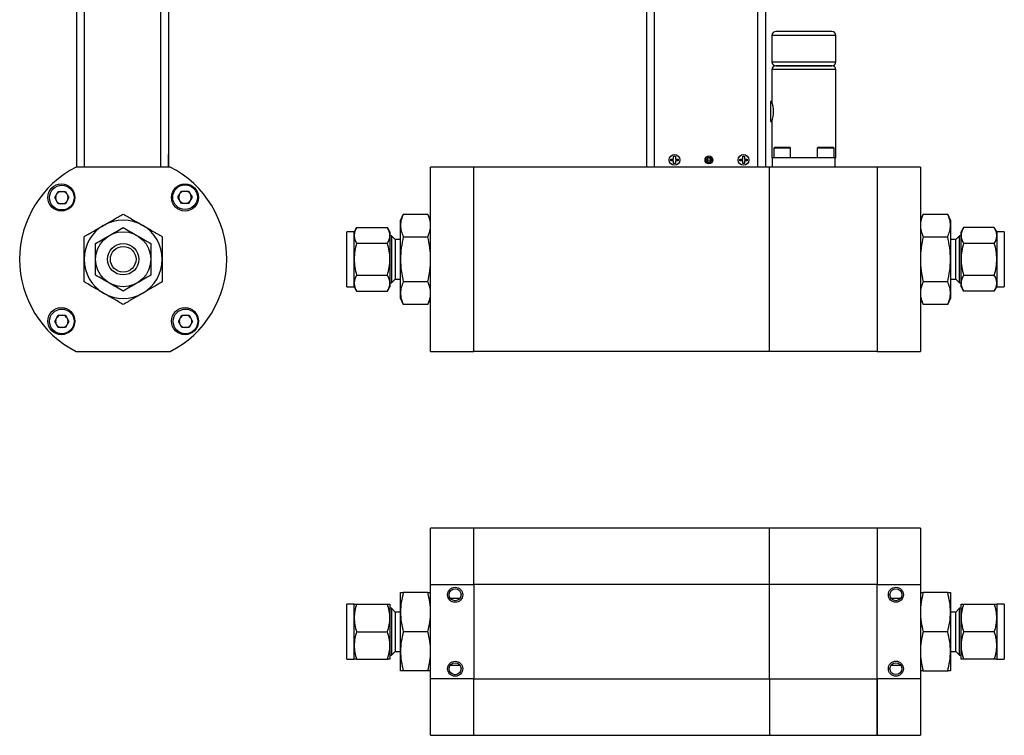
# Model space of a CAD drawing. Header units: inches. Extents: x 2.2 to 32.5, y 1.8 to 20.5.
# Tile 1 of 9: x 2.2 to 18, y 1.8 to 13.2. Entities that reach past the tile are written whole.
import ezdxf

# ---------------------------------------------------------------- set-up
doc = ezdxf.new("R2010")
doc.units = ezdxf.units.IN
doc.header["$LTSCALE"] = 2
doc.header["$MEASUREMENT"] = 0

msp = doc.modelspace()

# ---------------------------------------------------------------- linework, layer by layer
at = {"color": 7, "linetype": 'Continuous', "lineweight": 25}
for p, q in [((3.128, 14.554), (3.128, 10.844)), ((4.597, 14.554), (4.597, 10.844)), ((12.233, 14.554), (12.233, 10.84)), ((12.358, 14.554), (12.358, 10.84)), ((14.014, 10.84), (14.014, 14.554)), ((14.139, 10.84), (14.139, 14.554)), ((14.239, 12.947), (14.239, 12.522)), ((15.197, 13.01), (14.302, 13.01)), ((15.259, 12.522), (15.259, 12.947)), ((15.199, 12.46), (14.299, 12.46)), ((14.302, 12.46), (15.197, 12.46)), ((14.239, 12.4), (14.239, 11.887)), ((15.259, 10.99), (15.259, 12.4)), ((14.24, 11.89), (14.214, 11.89)), ((14.214, 11.89), (14.214, 11.57)), ((14.214, 11.57), (14.239, 11.57)), ((14.239, 11.57), (14.239, 10.99)), ((4.599, 11.044), (4.597, 11.042)), ((4.599, 10.872), (4.599, 11.044)), ((12.669, 11.018), (12.696, 11.018)), ((12.669, 10.971), (12.669, 11.018)), ((12.696, 11.018), (12.696, 10.971)), ((13.772, 11.018), (13.799, 11.018)), ((13.772, 10.971), (13.772, 11.018)), ((13.799, 11.018), (13.799, 10.971)), ((14.278, 11.154), (14.268, 11.144)), ((14.268, 11.144), (14.268, 10.99)), ((14.538, 11.144), (14.268, 11.144)), ((14.451, 11.154), (14.278, 11.154)), ((14.528, 11.154), (14.451, 11.154)), ((14.538, 11.144), (14.528, 11.154)), ((14.538, 10.99), (14.538, 11.144)), ((14.971, 11.154), (14.961, 11.144)), ((14.961, 11.144), (14.961, 10.99)), ((15.148, 11.144), (14.961, 11.144)), ((15.221, 11.154), (14.971, 11.154)), ((15.231, 11.144), (15.148, 11.144)), ((15.231, 11.144), (15.221, 11.154)), ((15.231, 10.99), (15.231, 11.144)), ((4.597, 10.873), (4.599, 10.872)), ((4.599, 10.844), (4.599, 10.872)), ((12.622, 10.971), (12.669, 10.971)), ((12.622, 10.944), (12.622, 10.971)), ((12.669, 10.944), (12.622, 10.944)), ((12.669, 10.898), (12.669, 10.944)), ((12.696, 10.898), (12.669, 10.898)), ((12.696, 10.971), (12.742, 10.971)), ((12.696, 10.944), (12.696, 10.898)), ((12.742, 10.944), (12.696, 10.944)), ((12.742, 10.971), (12.742, 10.944)), ((13.725, 10.971), (13.772, 10.971)), ((13.725, 10.944), (13.725, 10.971)), ((13.772, 10.944), (13.725, 10.944)), ((13.772, 10.898), (13.772, 10.944)), ((13.799, 10.898), (13.772, 10.898)), ((13.799, 10.971), (13.845, 10.971)), ((13.845, 10.944), (13.799, 10.944)), ((13.799, 10.944), (13.799, 10.898)), ((13.845, 10.971), (13.845, 10.944)), ((14.239, 10.99), (14.249, 10.99)), ((15.249, 10.99), (14.249, 10.99)), ((14.249, 10.84), (14.249, 10.99)), ((15.249, 10.84), (15.249, 10.99)), ((15.249, 10.99), (15.259, 10.99)), ((4.627, 10.844), (3.122, 10.844)), ((9.474, 10.844), (8.785, 10.844)), ((8.785, 7.899), (8.785, 10.844)), ((9.474, 7.899), (9.474, 10.844)), ((9.474, 7.903), (9.474, 10.84)), ((14.198, 10.84), (9.474, 10.84)), ((14.198, 7.903), (14.198, 10.84)), ((15.923, 10.84), (14.198, 10.84)), ((15.923, 10.844), (15.923, 7.899)), ((16.612, 10.844), (15.923, 10.844)), ((15.923, 10.84), (15.923, 7.903)), ((16.612, 10.844), (16.612, 7.899)), ((2.78, 10.355), (2.837, 10.454)), ((2.837, 10.454), (2.951, 10.454)), ((2.951, 10.454), (3.008, 10.355)), ((4.749, 10.362), (4.806, 10.461)), ((4.806, 10.461), (4.919, 10.461)), ((4.919, 10.461), (4.976, 10.362)), ((2.837, 10.257), (2.78, 10.355)), ((2.951, 10.257), (2.837, 10.257)), ((3.008, 10.355), (2.951, 10.257)), ((4.806, 10.264), (4.749, 10.362)), ((4.919, 10.264), (4.806, 10.264)), ((4.976, 10.362), (4.919, 10.264)), ((8.35, 10.093), (8.305, 9.996)), ((8.35, 10.093), (8.74, 10.093)), ((8.785, 9.996), (8.74, 10.093)), ((16.657, 10.093), (16.612, 9.996)), ((16.657, 10.093), (17.047, 10.093)), ((17.092, 9.996), (17.047, 10.093)), ((8.305, 9.912), (8.305, 9.996)), ((8.305, 9.371), (8.305, 9.912)), ((17.092, 9.996), (17.092, 9.912)), ((17.092, 9.912), (17.092, 9.371)), ((7.565, 9.811), (7.445, 9.811)), ((7.445, 9.151), (7.445, 9.811)), ((7.604, 9.879), (7.565, 9.811)), ((7.565, 9.752), (7.565, 9.811)), ((7.604, 9.879), (8.096, 9.879)), ((8.135, 9.811), (8.096, 9.879)), ((8.135, 9.811), (8.135, 9.752)), ((17.301, 9.879), (17.262, 9.811)), ((17.262, 9.752), (17.262, 9.811)), ((17.792, 9.879), (17.301, 9.879)), ((17.832, 9.811), (17.792, 9.879)), ((17.952, 9.811), (17.832, 9.811)), ((17.832, 9.811), (17.832, 9.752)), ((17.952, 9.811), (17.952, 9.591)), ((7.565, 9.371), (7.565, 9.752)), ((8.096, 9.625), (7.604, 9.625)), ((8.135, 9.752), (8.135, 9.371)), ((8.16, 9.746), (8.135, 9.746)), ((8.22, 9.687), (8.16, 9.746)), ((8.16, 9.746), (8.16, 8.996)), ((8.305, 9.687), (8.22, 9.687)), ((8.22, 9.687), (8.22, 9.213)), ((8.35, 9.732), (8.74, 9.732)), ((16.657, 9.732), (17.047, 9.732)), ((17.177, 9.687), (17.092, 9.687)), ((17.236, 9.746), (17.177, 9.687)), ((17.177, 9.529), (17.177, 9.687)), ((17.262, 9.746), (17.236, 9.746)), ((17.236, 8.996), (17.236, 9.746)), ((17.262, 9.371), (17.262, 9.752)), ((17.792, 9.625), (17.301, 9.625)), ((17.832, 9.752), (17.832, 9.371)), ((17.177, 9.056), (17.177, 9.529)), ((17.952, 9.591), (17.952, 8.931)), ((7.565, 8.99), (7.565, 9.371)), ((8.135, 9.371), (8.135, 8.99)), ((8.305, 8.83), (8.305, 9.371)), ((17.092, 9.371), (17.092, 8.83)), ((17.262, 8.99), (17.262, 9.371)), ((17.832, 9.371), (17.832, 8.99)), ((7.445, 8.931), (7.445, 9.151)), ((8.22, 9.213), (8.22, 9.056)), ((7.565, 8.931), (7.565, 8.99)), ((7.604, 9.117), (8.096, 9.117)), ((8.135, 8.996), (8.16, 8.996)), ((8.135, 8.99), (8.135, 8.931)), ((8.16, 8.996), (8.22, 9.056)), ((8.22, 9.056), (8.305, 9.056)), ((8.74, 9.01), (8.35, 9.01)), ((17.047, 9.01), (16.657, 9.01)), ((17.092, 9.056), (17.177, 9.056)), ((17.177, 9.056), (17.236, 8.996)), ((17.236, 8.996), (17.262, 8.996)), ((17.262, 8.931), (17.262, 8.99)), ((17.301, 9.117), (17.792, 9.117)), ((17.832, 8.99), (17.832, 8.931)), ((7.445, 8.931), (7.565, 8.931)), ((7.565, 8.931), (7.604, 8.863)), ((7.604, 8.863), (8.096, 8.863)), ((8.096, 8.863), (8.135, 8.931)), ((8.305, 8.746), (8.305, 8.83)), ((17.092, 8.83), (17.092, 8.746)), ((17.262, 8.931), (17.301, 8.863)), ((17.792, 8.863), (17.301, 8.863)), ((17.792, 8.863), (17.832, 8.931)), ((17.832, 8.931), (17.952, 8.931)), ((8.305, 8.746), (8.35, 8.649)), ((8.74, 8.649), (8.785, 8.746)), ((16.612, 8.746), (16.657, 8.649)), ((17.047, 8.649), (17.092, 8.746)), ((8.74, 8.649), (8.35, 8.649)), ((17.047, 8.649), (16.657, 8.649)), ((2.78, 8.379), (2.837, 8.478)), ((2.837, 8.281), (2.78, 8.379)), ((2.837, 8.478), (2.951, 8.478)), ((2.951, 8.478), (3.008, 8.379)), ((3.008, 8.379), (2.951, 8.281)), ((4.756, 8.379), (4.813, 8.478)), ((4.813, 8.281), (4.756, 8.379)), ((4.813, 8.478), (4.927, 8.478)), ((4.927, 8.478), (4.984, 8.379)), ((4.984, 8.379), (4.927, 8.281)), ((2.951, 8.281), (2.837, 8.281)), ((4.927, 8.281), (4.813, 8.281)), ((3.122, 7.899), (4.627, 7.899)), ((8.785, 7.899), (9.474, 7.899)), ((9.474, 7.903), (14.198, 7.903)), ((14.198, 7.903), (15.923, 7.903)), ((15.923, 7.899), (16.612, 7.899)), ((9.474, 5.076), (8.785, 5.076)), ((8.785, 4.175), (8.785, 5.076)), ((14.198, 5.076), (9.474, 5.076)), ((9.474, 4.175), (9.474, 5.076)), ((9.474, 4.183), (9.474, 5.076)), ((15.923, 5.076), (14.198, 5.076)), ((14.198, 4.183), (14.198, 5.076)), ((16.612, 5.076), (15.923, 5.076)), ((15.923, 5.076), (15.923, 4.175)), ((15.923, 5.076), (15.923, 4.183)), ((16.612, 5.076), (16.612, 4.175)), ((8.785, 4.175), (9.474, 4.175)), ((8.785, 2.67), (8.785, 4.175)), ((9.474, 4.183), (14.198, 4.183)), ((9.474, 4.175), (9.474, 2.67)), ((14.198, 4.183), (15.923, 4.183)), ((14.198, 2.663), (14.198, 4.183)), ((15.923, 4.175), (16.612, 4.175)), ((15.923, 2.67), (15.923, 4.175)), ((16.612, 4.175), (16.612, 2.67)), ((8.305, 3.735), (8.305, 4.048)), ((8.74, 4.048), (8.35, 4.048)), ((9.253, 3.954), (9.103, 3.954)), ((16.293, 3.954), (16.144, 3.954)), ((17.047, 4.048), (16.657, 4.048)), ((17.092, 4.048), (17.092, 3.735)), ((7.565, 3.863), (7.445, 3.863)), ((7.445, 3.804), (7.445, 3.863)), ((7.445, 2.983), (7.445, 3.804)), ((7.565, 3.643), (7.565, 3.863)), ((7.604, 3.863), (8.096, 3.863)), ((8.135, 3.863), (8.135, 3.643)), ((8.16, 3.798), (8.135, 3.798)), ((8.22, 3.738), (8.16, 3.798)), ((8.16, 3.798), (8.16, 3.048)), ((17.236, 3.798), (17.177, 3.738)), ((17.262, 3.798), (17.236, 3.798)), ((17.236, 3.098), (17.236, 3.798)), ((17.262, 3.643), (17.262, 3.863)), ((17.301, 3.863), (17.792, 3.863)), ((17.952, 3.863), (17.832, 3.863)), ((17.832, 3.863), (17.832, 3.643)), ((17.952, 3.863), (17.952, 2.983)), ((7.565, 3.203), (7.565, 3.643)), ((8.135, 3.643), (8.135, 3.203)), ((8.305, 3.738), (8.22, 3.738)), ((8.22, 3.738), (8.22, 3.696)), ((8.22, 3.696), (8.22, 3.107)), ((8.305, 3.11), (8.305, 3.735)), ((17.177, 3.738), (17.092, 3.738)), ((17.092, 3.735), (17.092, 3.11)), ((17.177, 3.107), (17.177, 3.738)), ((17.262, 3.203), (17.262, 3.643)), ((17.832, 3.643), (17.832, 3.203)), ((7.604, 3.423), (8.096, 3.423)), ((8.74, 3.423), (8.35, 3.423)), ((17.047, 3.423), (16.657, 3.423)), ((17.792, 3.423), (17.301, 3.423)), ((7.565, 2.983), (7.565, 3.203)), ((8.135, 3.203), (8.135, 2.983)), ((17.262, 2.983), (17.262, 3.203)), ((17.832, 3.203), (17.832, 2.983)), ((8.135, 3.048), (8.16, 3.048)), ((8.16, 3.048), (8.22, 3.107)), ((8.22, 3.107), (8.305, 3.107)), ((8.305, 2.798), (8.305, 3.11)), ((17.092, 3.11), (17.092, 2.798)), ((17.092, 3.107), (17.177, 3.107)), ((17.177, 3.107), (17.236, 3.048)), ((17.236, 3.048), (17.236, 3.098)), ((17.236, 3.048), (17.262, 3.048)), ((7.445, 2.983), (7.565, 2.983)), ((7.604, 2.983), (8.096, 2.983)), ((9.104, 2.891), (9.252, 2.891)), ((16.144, 2.891), (16.294, 2.891)), ((17.792, 2.983), (17.301, 2.983)), ((17.832, 2.983), (17.952, 2.983)), ((8.74, 2.798), (8.35, 2.798)), ((16.657, 2.798), (17.047, 2.798)), ((9.474, 2.67), (8.785, 2.67)), ((8.785, 1.769), (8.785, 2.67)), ((9.474, 1.769), (9.474, 2.67)), ((9.474, 1.769), (9.474, 2.663)), ((14.198, 2.663), (9.474, 2.663)), ((15.923, 2.663), (14.198, 2.663)), ((14.198, 2.663), (14.198, 1.769)), ((16.612, 2.67), (15.923, 2.67)), ((15.923, 2.67), (15.923, 1.769)), ((15.923, 1.769), (15.923, 2.663)), ((16.612, 2.67), (16.612, 1.769)), ((8.785, 1.769), (9.474, 1.769)), ((9.474, 1.769), (14.198, 1.769)), ((14.198, 1.769), (15.923, 1.769)), ((15.923, 1.769), (16.612, 1.769))]:
    msp.add_line(p, q, dxfattribs=at)
at = {"color": 8, "linetype": 'Continuous', "lineweight": 25}
for p, q in [((3.253, 14.554), (3.253, 10.844)), ((4.472, 14.554), (4.472, 10.844)), ((15.259, 12.947), (14.239, 12.947)), ((14.239, 12.522), (15.259, 12.522)), ((15.259, 12.4), (14.239, 12.4))]:
    msp.add_line(p, q, dxfattribs=at)
at = {"color": 7, "linetype": 'Continuous', "lineweight": 25}
for centre, radius in [((12.682, 10.958), 0.086), ((13.233, 10.958), 0.063), ((13.785, 10.958), 0.086), ((13.233, 10.958), 0.0427), ((13.233, 10.958), 0.0227), ((2.886, 10.359), 0.217), ((2.894, 10.355), 0.197), ((4.862, 10.359), 0.217), ((4.863, 10.362), 0.197), ((3.874, 9.371), 0.44), ((3.874, 9.371), 0.25), ((3.874, 9.371), 0.205), ((2.886, 8.383), 0.217), ((2.894, 8.379), 0.197), ((4.862, 8.383), 0.217), ((4.87, 8.379), 0.197), ((9.178, 4.013), 0.12), ((9.178, 4.013), 0.0953), ((16.219, 4.014), 0.12), ((16.219, 4.014), 0.0953), ((9.178, 2.832), 0.12), ((9.178, 2.832), 0.0953), ((16.219, 2.833), 0.12), ((16.219, 2.833), 0.0953)]:
    msp.add_circle(centre, radius, dxfattribs=at)
for centre, radius, start, end in [((14.302, 12.947), 0.0625, 90, 180), ((15.197, 12.947), 0.0625, 0, 90), ((14.302, 12.522), 0.0625, 180, 270), ((14.299, 12.4), 0.06, 90, 180), ((15.197, 12.522), 0.0625, 270, 0), ((15.199, 12.4), 0.06, 0, 90), ((13.743, 11.73), 0.521, 342.1357, 17.6204), ((3.874, 9.371), 1.654, 117.0669, 242.9331), ((3.874, 9.371), 1.654, 297.0669, 62.9331), ((2.894, 10.355), 0.0999, 159.9042, 200.0958), ((2.894, 10.355), 0.0999, 99.9042, 140.0958), ((2.894, 10.355), 0.0999, 39.9042, 80.0958), ((2.894, 10.355), 0.0999, 339.9042, 20.0958), ((4.863, 10.362), 0.0999, 159.9042, 200.0958), ((4.863, 10.362), 0.0999, 99.9042, 140.0958), ((4.863, 10.362), 0.0999, 39.9042, 80.0958), ((4.863, 10.362), 0.0999, 339.9042, 20.0958), ((2.894, 10.355), 0.0999, 219.9042, 260.0958), ((2.894, 10.355), 0.0999, 279.9042, 320.0958), ((4.863, 10.362), 0.0999, 219.9042, 260.0958), ((4.863, 10.362), 0.0999, 279.9042, 320.0958), ((3.874, 9.371), 0.625, 120, 180), ((3.874, 9.371), 0.625, 60, 120), ((3.874, 9.371), 0.625, 0, 60), ((3.874, 9.371), 0.625, 180, 240), ((3.874, 9.371), 0.625, 300, 0), ((3.874, 9.371), 0.625, 240, 300), ((2.894, 8.379), 0.0999, 159.9042, 200.0958), ((2.894, 8.379), 0.0999, 99.9042, 140.0958), ((2.894, 8.379), 0.0999, 39.9042, 80.0958), ((2.894, 8.379), 0.0999, 339.9042, 20.0958), ((4.87, 8.379), 0.0999, 159.9042, 200.0958), ((4.87, 8.379), 0.0999, 99.9042, 140.0958), ((4.87, 8.379), 0.0999, 39.9042, 80.0958), ((4.87, 8.379), 0.0999, 339.9042, 20.0958), ((2.894, 8.379), 0.0999, 219.9042, 260.0958), ((2.894, 8.379), 0.0999, 279.9042, 320.0958), ((4.87, 8.379), 0.0999, 219.9042, 260.0958), ((4.87, 8.379), 0.0999, 279.9042, 320.0958)]:
    msp.add_arc(centre, radius, start, end, dxfattribs=at)
for points in [[(3.562, 9.912), (3.615, 9.943), (3.667, 9.973), (3.771, 10.033), (3.823, 10.063), (3.874, 10.093)], [(3.874, 10.093), (3.926, 10.063), (3.977, 10.033), (4.081, 9.973), (4.134, 9.943), (4.187, 9.912)], [(8.35, 10.093), (8.336, 10.063), (8.325, 10.033), (8.309, 9.973), (8.305, 9.943), (8.305, 9.912)], [(8.785, 9.912), (8.785, 9.943), (8.781, 9.973), (8.765, 10.033), (8.754, 10.063), (8.74, 10.093)], [(16.657, 10.093), (16.643, 10.063), (16.632, 10.033), (16.616, 9.973), (16.612, 9.943), (16.612, 9.912)], [(17.092, 9.912), (17.092, 9.943), (17.087, 9.973), (17.072, 10.033), (17.06, 10.063), (17.047, 10.093)], [(3.249, 9.732), (3.301, 9.762), (3.352, 9.792), (3.456, 9.852), (3.509, 9.882), (3.562, 9.912)], [(4.187, 9.912), (4.24, 9.882), (4.292, 9.852), (4.396, 9.792), (4.448, 9.762), (4.499, 9.732)], [(8.305, 9.912), (8.305, 9.882), (8.309, 9.852), (8.325, 9.792), (8.336, 9.762), (8.35, 9.732)], [(8.74, 9.732), (8.754, 9.762), (8.765, 9.792), (8.781, 9.852), (8.785, 9.882), (8.785, 9.912)], [(16.612, 9.912), (16.612, 9.882), (16.616, 9.852), (16.632, 9.792), (16.643, 9.762), (16.657, 9.732)], [(17.047, 9.732), (17.06, 9.762), (17.072, 9.792), (17.087, 9.852), (17.092, 9.882), (17.092, 9.912)], [(3.654, 9.752), (3.692, 9.774), (3.729, 9.795), (3.802, 9.838), (3.838, 9.858), (3.874, 9.879)], [(3.874, 9.879), (3.91, 9.858), (3.946, 9.838), (4.02, 9.795), (4.057, 9.774), (4.094, 9.752)], [(7.604, 9.879), (7.592, 9.858), (7.582, 9.838), (7.569, 9.795), (7.565, 9.774), (7.565, 9.752)], [(8.135, 9.752), (8.135, 9.774), (8.131, 9.795), (8.117, 9.838), (8.108, 9.858), (8.096, 9.879)], [(17.301, 9.879), (17.289, 9.858), (17.279, 9.838), (17.265, 9.795), (17.262, 9.774), (17.262, 9.752)], [(17.832, 9.752), (17.832, 9.774), (17.828, 9.795), (17.814, 9.838), (17.804, 9.858), (17.792, 9.879)], [(3.249, 9.371), (3.249, 9.432), (3.249, 9.493), (3.249, 9.613), (3.249, 9.673), (3.249, 9.732)], [(3.434, 9.625), (3.47, 9.646), (3.506, 9.667), (3.58, 9.709), (3.617, 9.731), (3.654, 9.752)], [(3.434, 9.371), (3.434, 9.415), (3.434, 9.457), (3.434, 9.542), (3.434, 9.584), (3.434, 9.625)], [(4.094, 9.752), (4.132, 9.731), (4.169, 9.709), (4.242, 9.667), (4.278, 9.646), (4.314, 9.625)], [(4.314, 9.625), (4.314, 9.584), (4.314, 9.542), (4.314, 9.457), (4.314, 9.415), (4.314, 9.371)], [(4.499, 9.732), (4.499, 9.673), (4.499, 9.613), (4.499, 9.493), (4.499, 9.432), (4.499, 9.371)], [(7.565, 9.752), (7.565, 9.731), (7.569, 9.709), (7.582, 9.667), (7.592, 9.646), (7.604, 9.625)], [(7.604, 9.625), (7.592, 9.584), (7.582, 9.542), (7.569, 9.457), (7.565, 9.415), (7.565, 9.371)], [(8.096, 9.625), (8.108, 9.646), (8.117, 9.667), (8.131, 9.709), (8.135, 9.731), (8.135, 9.752)], [(8.135, 9.371), (8.135, 9.415), (8.131, 9.457), (8.117, 9.542), (8.108, 9.584), (8.096, 9.625)], [(8.35, 9.732), (8.336, 9.673), (8.325, 9.613), (8.309, 9.493), (8.305, 9.432), (8.305, 9.371)], [(8.785, 9.371), (8.785, 9.432), (8.781, 9.493), (8.765, 9.613), (8.754, 9.673), (8.74, 9.732)], [(16.657, 9.732), (16.643, 9.673), (16.632, 9.613), (16.616, 9.493), (16.612, 9.432), (16.612, 9.371)], [(17.092, 9.371), (17.092, 9.432), (17.087, 9.493), (17.072, 9.613), (17.06, 9.673), (17.047, 9.732)], [(17.262, 9.752), (17.262, 9.731), (17.265, 9.709), (17.279, 9.667), (17.289, 9.646), (17.301, 9.625)], [(17.301, 9.625), (17.289, 9.584), (17.279, 9.542), (17.265, 9.457), (17.262, 9.415), (17.262, 9.371)], [(17.792, 9.625), (17.804, 9.646), (17.814, 9.667), (17.828, 9.709), (17.832, 9.731), (17.832, 9.752)], [(17.832, 9.371), (17.832, 9.415), (17.828, 9.457), (17.814, 9.542), (17.804, 9.584), (17.792, 9.625)], [(3.249, 9.01), (3.249, 9.07), (3.249, 9.129), (3.249, 9.25), (3.249, 9.31), (3.249, 9.371)], [(3.434, 9.117), (3.434, 9.159), (3.434, 9.2), (3.434, 9.285), (3.434, 9.328), (3.434, 9.371)], [(4.314, 9.371), (4.314, 9.328), (4.314, 9.285), (4.314, 9.2), (4.314, 9.159), (4.314, 9.117)], [(4.499, 9.371), (4.499, 9.31), (4.499, 9.25), (4.499, 9.129), (4.499, 9.07), (4.499, 9.01)], [(7.565, 9.371), (7.565, 9.328), (7.569, 9.285), (7.582, 9.2), (7.592, 9.159), (7.604, 9.117)], [(8.096, 9.117), (8.108, 9.159), (8.117, 9.2), (8.131, 9.285), (8.135, 9.328), (8.135, 9.371)], [(8.305, 9.371), (8.305, 9.31), (8.309, 9.25), (8.325, 9.129), (8.336, 9.07), (8.35, 9.01)], [(8.74, 9.01), (8.754, 9.07), (8.765, 9.129), (8.781, 9.25), (8.785, 9.31), (8.785, 9.371)], [(16.612, 9.371), (16.612, 9.31), (16.616, 9.25), (16.632, 9.129), (16.643, 9.07), (16.657, 9.01)], [(17.047, 9.01), (17.06, 9.07), (17.072, 9.129), (17.087, 9.25), (17.092, 9.31), (17.092, 9.371)], [(17.262, 9.371), (17.262, 9.328), (17.265, 9.285), (17.279, 9.2), (17.289, 9.159), (17.301, 9.117)], [(17.792, 9.117), (17.804, 9.159), (17.814, 9.2), (17.828, 9.285), (17.832, 9.328), (17.832, 9.371)], [(3.562, 8.83), (3.509, 8.86), (3.456, 8.891), (3.352, 8.951), (3.301, 8.981), (3.249, 9.01)], [(3.654, 8.99), (3.617, 9.012), (3.58, 9.033), (3.506, 9.075), (3.47, 9.096), (3.434, 9.117)], [(3.874, 8.863), (3.838, 8.884), (3.802, 8.905), (3.729, 8.947), (3.692, 8.968), (3.654, 8.99)], [(4.094, 8.99), (4.057, 8.968), (4.02, 8.947), (3.946, 8.905), (3.91, 8.884), (3.874, 8.863)], [(4.314, 9.117), (4.278, 9.096), (4.242, 9.075), (4.169, 9.033), (4.132, 9.012), (4.094, 8.99)], [(4.499, 9.01), (4.448, 8.981), (4.396, 8.951), (4.292, 8.891), (4.24, 8.86), (4.187, 8.83)], [(7.604, 9.117), (7.592, 9.096), (7.582, 9.075), (7.569, 9.033), (7.565, 9.012), (7.565, 8.99)], [(7.565, 8.99), (7.565, 8.968), (7.569, 8.947), (7.582, 8.905), (7.592, 8.884), (7.604, 8.863)], [(8.135, 8.99), (8.135, 9.012), (8.131, 9.033), (8.117, 9.075), (8.108, 9.096), (8.096, 9.117)], [(8.096, 8.863), (8.108, 8.884), (8.117, 8.905), (8.131, 8.947), (8.135, 8.968), (8.135, 8.99)], [(8.35, 9.01), (8.336, 8.981), (8.325, 8.951), (8.309, 8.891), (8.305, 8.86), (8.305, 8.83)], [(8.785, 8.83), (8.785, 8.86), (8.781, 8.891), (8.765, 8.951), (8.754, 8.981), (8.74, 9.01)], [(16.657, 9.01), (16.643, 8.981), (16.632, 8.951), (16.616, 8.891), (16.612, 8.86), (16.612, 8.83)], [(17.092, 8.83), (17.092, 8.86), (17.087, 8.891), (17.072, 8.951), (17.06, 8.981), (17.047, 9.01)], [(17.301, 9.117), (17.289, 9.096), (17.279, 9.075), (17.265, 9.033), (17.262, 9.012), (17.262, 8.99)], [(17.262, 8.99), (17.262, 8.968), (17.265, 8.947), (17.279, 8.905), (17.289, 8.884), (17.301, 8.863)], [(17.832, 8.99), (17.832, 9.012), (17.828, 9.033), (17.814, 9.075), (17.804, 9.096), (17.792, 9.117)], [(17.792, 8.863), (17.804, 8.884), (17.814, 8.905), (17.828, 8.947), (17.832, 8.968), (17.832, 8.99)], [(3.874, 8.649), (3.823, 8.679), (3.771, 8.709), (3.667, 8.769), (3.615, 8.799), (3.562, 8.83)], [(4.187, 8.83), (4.134, 8.799), (4.081, 8.769), (3.977, 8.709), (3.926, 8.679), (3.874, 8.649)], [(8.305, 8.83), (8.305, 8.799), (8.309, 8.769), (8.325, 8.709), (8.336, 8.679), (8.35, 8.649)], [(8.74, 8.649), (8.754, 8.679), (8.765, 8.709), (8.781, 8.769), (8.785, 8.799), (8.785, 8.83)], [(16.612, 8.83), (16.612, 8.799), (16.616, 8.769), (16.632, 8.709), (16.643, 8.679), (16.657, 8.649)], [(17.047, 8.649), (17.06, 8.679), (17.072, 8.709), (17.087, 8.769), (17.092, 8.799), (17.092, 8.83)], [(8.35, 4.048), (8.336, 3.996), (8.325, 3.945), (8.309, 3.84), (8.305, 3.788), (8.305, 3.735)], [(8.305, 4.048), (8.305, 4.048), (8.309, 4.048), (8.325, 4.048), (8.336, 4.048), (8.35, 4.048)], [(8.785, 3.735), (8.785, 3.788), (8.781, 3.84), (8.765, 3.945), (8.754, 3.996), (8.74, 4.048)], [(8.74, 4.048), (8.754, 4.048), (8.765, 4.048), (8.781, 4.048), (8.785, 4.048), (8.785, 4.048)], [(16.657, 4.048), (16.643, 3.996), (16.632, 3.945), (16.616, 3.84), (16.612, 3.788), (16.612, 3.735)], [(16.612, 4.048), (16.612, 4.048), (16.616, 4.048), (16.632, 4.048), (16.643, 4.048), (16.657, 4.048)], [(17.092, 3.735), (17.092, 3.788), (17.087, 3.84), (17.072, 3.945), (17.06, 3.996), (17.047, 4.048)], [(17.047, 4.048), (17.06, 4.048), (17.072, 4.048), (17.087, 4.048), (17.092, 4.048), (17.092, 4.048)], [(7.604, 3.863), (7.592, 3.827), (7.582, 3.79), (7.569, 3.717), (7.565, 3.68), (7.565, 3.643)], [(7.565, 3.863), (7.565, 3.863), (7.569, 3.863), (7.582, 3.863), (7.592, 3.863), (7.604, 3.863)], [(8.135, 3.643), (8.135, 3.68), (8.131, 3.717), (8.117, 3.79), (8.108, 3.827), (8.096, 3.863)], [(8.096, 3.863), (8.108, 3.863), (8.117, 3.863), (8.131, 3.863), (8.135, 3.863), (8.135, 3.863)], [(17.301, 3.863), (17.289, 3.827), (17.279, 3.79), (17.265, 3.717), (17.262, 3.68), (17.262, 3.643)], [(17.262, 3.863), (17.262, 3.863), (17.265, 3.863), (17.279, 3.863), (17.289, 3.863), (17.301, 3.863)], [(17.832, 3.643), (17.832, 3.68), (17.828, 3.717), (17.814, 3.79), (17.804, 3.827), (17.792, 3.863)], [(17.792, 3.863), (17.804, 3.863), (17.814, 3.863), (17.828, 3.863), (17.832, 3.863), (17.832, 3.863)], [(7.565, 3.643), (7.565, 3.605), (7.569, 3.568), (7.582, 3.495), (7.592, 3.459), (7.604, 3.423)], [(8.096, 3.423), (8.108, 3.459), (8.117, 3.495), (8.131, 3.568), (8.135, 3.605), (8.135, 3.643)], [(8.305, 3.735), (8.305, 3.682), (8.309, 3.63), (8.325, 3.526), (8.336, 3.474), (8.35, 3.423)], [(8.74, 3.423), (8.754, 3.474), (8.765, 3.526), (8.781, 3.63), (8.785, 3.682), (8.785, 3.735)], [(16.612, 3.735), (16.612, 3.682), (16.616, 3.63), (16.632, 3.526), (16.643, 3.474), (16.657, 3.423)], [(17.047, 3.423), (17.06, 3.474), (17.072, 3.526), (17.087, 3.63), (17.092, 3.682), (17.092, 3.735)], [(17.262, 3.643), (17.262, 3.605), (17.265, 3.568), (17.279, 3.495), (17.289, 3.459), (17.301, 3.423)], [(17.792, 3.423), (17.804, 3.459), (17.814, 3.495), (17.828, 3.568), (17.832, 3.605), (17.832, 3.643)], [(7.604, 3.423), (7.592, 3.387), (7.582, 3.35), (7.569, 3.277), (7.565, 3.24), (7.565, 3.203)], [(8.135, 3.203), (8.135, 3.24), (8.131, 3.277), (8.117, 3.35), (8.108, 3.387), (8.096, 3.423)], [(8.35, 3.423), (8.336, 3.371), (8.325, 3.32), (8.309, 3.215), (8.305, 3.163), (8.305, 3.11)], [(8.785, 3.11), (8.785, 3.163), (8.781, 3.215), (8.765, 3.32), (8.754, 3.371), (8.74, 3.423)], [(16.657, 3.423), (16.643, 3.371), (16.632, 3.32), (16.616, 3.215), (16.612, 3.163), (16.612, 3.11)], [(17.092, 3.11), (17.092, 3.163), (17.087, 3.215), (17.072, 3.32), (17.06, 3.371), (17.047, 3.423)], [(17.301, 3.423), (17.289, 3.387), (17.279, 3.35), (17.265, 3.277), (17.262, 3.24), (17.262, 3.203)], [(17.832, 3.203), (17.832, 3.24), (17.828, 3.277), (17.814, 3.35), (17.804, 3.387), (17.792, 3.423)], [(7.565, 3.203), (7.565, 3.165), (7.569, 3.128), (7.582, 3.055), (7.592, 3.019), (7.604, 2.983)], [(8.096, 2.983), (8.108, 3.019), (8.117, 3.055), (8.131, 3.128), (8.135, 3.165), (8.135, 3.203)], [(17.262, 3.203), (17.262, 3.165), (17.265, 3.128), (17.279, 3.055), (17.289, 3.019), (17.301, 2.983)], [(17.792, 2.983), (17.804, 3.019), (17.814, 3.055), (17.828, 3.128), (17.832, 3.165), (17.832, 3.203)], [(8.305, 3.11), (8.305, 3.057), (8.309, 3.005), (8.325, 2.901), (8.336, 2.849), (8.35, 2.798)], [(8.74, 2.798), (8.754, 2.849), (8.765, 2.901), (8.781, 3.005), (8.785, 3.057), (8.785, 3.11)], [(16.612, 3.11), (16.612, 3.057), (16.616, 3.005), (16.632, 2.901), (16.643, 2.849), (16.657, 2.798)], [(17.047, 2.798), (17.06, 2.849), (17.072, 2.901), (17.087, 3.005), (17.092, 3.057), (17.092, 3.11)], [(7.604, 2.983), (7.592, 2.983), (7.582, 2.983), (7.569, 2.983), (7.565, 2.983), (7.565, 2.983)], [(8.135, 2.983), (8.135, 2.983), (8.131, 2.983), (8.117, 2.983), (8.108, 2.983), (8.096, 2.983)], [(17.301, 2.983), (17.289, 2.983), (17.279, 2.983), (17.265, 2.983), (17.262, 2.983), (17.262, 2.983)], [(17.832, 2.983), (17.832, 2.983), (17.828, 2.983), (17.814, 2.983), (17.804, 2.983), (17.792, 2.983)], [(8.35, 2.798), (8.336, 2.798), (8.325, 2.798), (8.309, 2.798), (8.305, 2.798), (8.305, 2.798)], [(8.785, 2.798), (8.785, 2.798), (8.781, 2.798), (8.765, 2.798), (8.754, 2.798), (8.74, 2.798)], [(16.657, 2.798), (16.643, 2.798), (16.632, 2.798), (16.616, 2.798), (16.612, 2.798), (16.612, 2.798)], [(17.092, 2.798), (17.092, 2.798), (17.087, 2.798), (17.072, 2.798), (17.06, 2.798), (17.047, 2.798)]]:
    msp.add_open_spline(points, degree=3, knots=[0, 0, 0, 0, 0.5, 0.5, 1, 1, 1, 1], dxfattribs=at)

doc.saveas('drawing.dxf')
